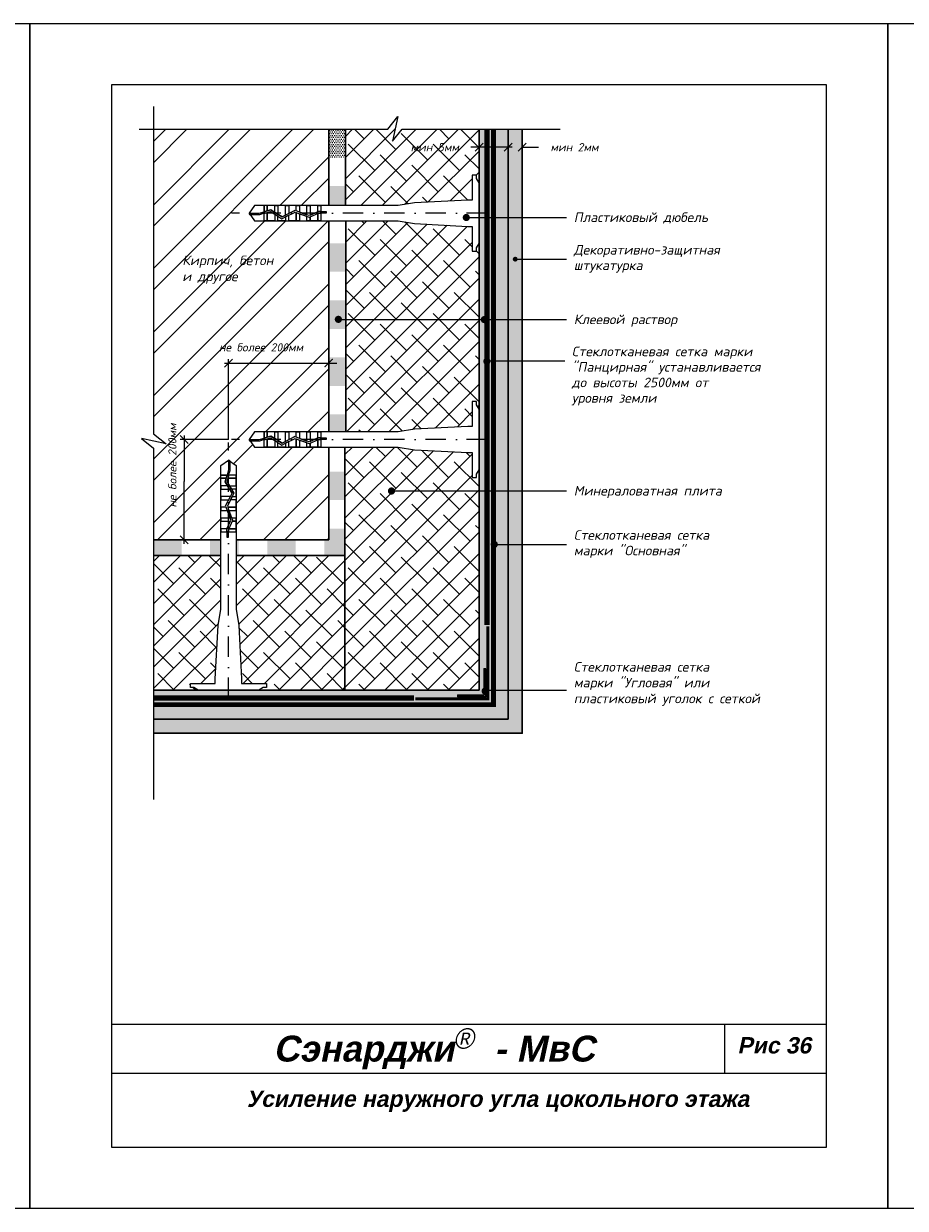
# Model space of a CAD drawing. Header units: inches. Extents: x 47 to 4151, y -1120 to 1902.
# Tile 69 of 93: x 1099 to 1315, y 610 to 900. Entities that reach past the tile are written whole.
import ezdxf

# ---------------------------------------------------------------- set-up
doc = ezdxf.new("R2010")
doc.units = ezdxf.units.IN
doc.header["$LTSCALE"] = 10
doc.header["$MEASUREMENT"] = 0
for name, pattern in [('DASHDOT', [1, 0.5, -0.25, 0, -0.25]), ('HIDDEN', [0.375, 0.25, -0.125]), ('HIDDENX2', [0.75, 0.5, -0.25])]:
    doc.linetypes.add(name, pattern=pattern)
doc.layers.add('dim', color=160, linetype='Continuous', lineweight=15)
doc.layers.add('Layer1', color=108, linetype='Continuous', lineweight=30)
for name, color, linetype in [('DUBEL', 142, 'Continuous'), ('hatch', 240, 'Continuous'), ('ndp', 242, 'Continuous'), ('ramka', 248, 'Continuous')]:
    doc.layers.add(name, color=color, linetype=linetype)
doc.layers.add('list', color=5, linetype='Continuous', plot=False)
doc.styles.add('ndp', font='ARIALBD.TTF', dxfattribs={"oblique": 12})
doc.styles.add('style2', font='romans.shx', dxfattribs={"oblique": 12})
doc.dimstyles.new('1', dxfattribs={"dimtxt": 2, "dimasz": 2, "dimexe": 1, "dimexo": 0.7, "dimgap": 2, "dimtad": 0, "dimtih": 1, "dimtoh": 1, "dimdec": 4, "dimzin": 0, "dimdsep": 46, "dimtxsty": 'style2', "dimblk": 'ARCHTICK', "dimcen": 1.5, "dimdle": 1, "dimadec": 0, "dimazin": 0, "dimtfac": 1, "dimtdec": 4, "dimtofl": 0, "dimtmove": 0, "dimatfit": 2, "dimldrblk": 'DOTSMALL', "dimfxl": 1, "dimtolj": 1, "dimtzin": 0, "dimarcsym": 0})
pattern_1 = [(0, (-2144.25176, 1562.577), (0.3125, 0.625), [0, -0.625])]
pattern_2 = [(45, (-836.971, -328.015), (-2.592209, 2.592209), []), (135, (-836.971, -328.015), (-7.776626, 2.592209), [9.164842, -5.498905])]

# ---------------------------------------------------------------- blocks, each defined once
blk = doc.blocks.new('_ArchTick')
at = {"layer": 'DUBEL', "color": 0, "const_width": 0.15}
blk.add_lwpolyline([(-0.5, -0.5), (0.5, 0.5)], dxfattribs=at)
blk = doc.blocks.new('*D4')
at = {"layer": 'Defpoints', "color": 0}
for p in [(1221.03, 870.14), (1217.58, 868.39), (1221.03, 868.27)]:
    blk.add_point(p, dxfattribs=at)
at = {"layer": 'dim', "color": 0, "lineweight": -2}
for p, q in [((1217.58, 870.14), (1215.58, 870.14)), ((1217.58, 869.09), (1217.58, 871.14)), ((1221.03, 868.97), (1221.03, 871.14)), ((1221.03, 870.14), (1225.03, 870.14))]:
    blk.add_line(p, q, dxfattribs=at)
at = {"layer": 'dim', "color": 0, "lineweight": -2, "xscale": 2, "yscale": 2, "zscale": 2}
blk.add_blockref('_ArchTick', (1217.58, 870.14), dxfattribs=at)
at = {"layer": 'dim', "color": 0, "lineweight": -2, "xscale": 2, "yscale": 2, "zscale": 2, "rotation": 180}
blk.add_blockref('_ArchTick', (1221.03, 870.14), dxfattribs=at)
at = {"layer": 'dim', "color": 0, "insert": (1233.85, 870.14), "char_height": 2, "attachment_point": 5, "style": 'style2'}
blk.add_mtext('\\A1;{\\fRomanS|b0|i0|c204|p2;мин 2мм}', dxfattribs=at)
blk = doc.blocks.new('_DotSmall')
at = {"layer": 'DUBEL', "color": 0, "const_width": 0.5}
blk.add_lwpolyline([(-0.0625, 0, 1), (0.0625, 0, 1)], format="xyb", close=True, dxfattribs=at)
blk = doc.blocks.new('*D5')
at = {"layer": 'Defpoints', "color": 0}
for p in [(1210.48, 870.14), (1210.48, 868.97), (1217.58, 868.39)]:
    blk.add_point(p, dxfattribs=at)
at = {"layer": 'dim', "color": 0, "lineweight": -2}
for p, q in [((1210.48, 870.14), (1208.48, 870.14)), ((1210.48, 869.67), (1210.48, 871.14)), ((1218.58, 870.14), (1210.48, 870.14)), ((1217.58, 869.09), (1217.58, 871.14))]:
    blk.add_line(p, q, dxfattribs=at)
at = {"layer": 'dim', "color": 0, "lineweight": -2, "xscale": 2, "yscale": 2, "zscale": 2, "rotation": 180}
blk.add_blockref('_ArchTick', (1210.48, 870.14), dxfattribs=at)
at = {"layer": 'dim', "color": 0, "lineweight": -2, "xscale": 2, "yscale": 2, "zscale": 2}
blk.add_blockref('_ArchTick', (1217.58, 870.14), dxfattribs=at)
at = {"layer": 'dim', "color": 0, "insert": (1199.66, 870.14), "char_height": 2, "attachment_point": 5, "style": 'style2'}
blk.add_mtext('\\A1;{\\fRomanS|b0|i0|c204|p2;мин 5мм}', dxfattribs=at)

msp = doc.modelspace()

# ---------------------------------------------------------------- hatches: boundary and pattern name
at = {"layer": 'hatch'}
h = msp.add_hatch(dxfattribs=at)
h.set_pattern_fill('ANSI38', color=1, scale=29.327494, style=0)
h.set_pattern_definition(pattern_2)
h.paths.add_polyline_path([(1210.478599, 846.530592), (1209.84889, 845.488421), (1209.84889, 844.646792), (1208.828026, 844.646792), (1208.828026, 850.755457), (1207.691933, 850.755457), (1194.635426, 851.436802), (1190.672778, 852.112358), (1177.845686, 852.112358), (1177.845686, 800.441214), (1190.672778, 800.441214), (1194.635426, 801.11677), (1207.691933, 801.798115), (1208.828026, 801.798115), (1208.828026, 807.90678), (1209.84889, 807.90678), (1209.84889, 807.06515), (1210.478599, 806.02298)])
h.paths.add_polyline_path([(1210.478599, 874.523737), (1191.627, 874.523737), (1189.255019, 871.637398), (1190.56718, 877.63841), (1188.112448, 874.523737), (1177.790407, 874.523737), (1177.790407, 855.838055), (1190.672778, 855.838055), (1194.635426, 856.513611), (1207.691933, 857.194956), (1208.828026, 857.194956), (1208.828026, 863.303621), (1209.84889, 863.303621), (1209.84889, 862.461992), (1210.478599, 861.419822)])
h.paths.add_polyline_path([(1193.339358, 871.646574), (1207.978599, 871.646574), (1207.978599, 868.628177), (1193.339358, 868.628177)], flags=24)
h = msp.add_hatch(dxfattribs=at)
h.set_pattern_fill('ANSI32', color=256, scale=29.327494, style=0)
h.set_pattern_definition([(45, (-2144.252, 1562.577), (-7.776626, 7.776626), []), (45, (-2139.067, 1562.577), (-7.776626, 7.776626), [])])
h.paths.add_polyline_path([(1149.132638, 817.280476), (1173.667582, 817.280476), (1173.667582, 818.280476), (1173.667582, 852.112358), (1171.761153, 852.112358), (1170.98193, 852.112358), (1168.354705, 852.112358), (1165.727479, 852.112358), (1163.879477, 852.112358), (1161.252251, 852.112358), (1157.845803, 852.112358), (1155.519052, 852.112358), (1154.176345, 853.975207), (1155.519052, 855.838055), (1157.845803, 855.838055), (1158.625026, 855.838055), (1161.252251, 855.838055), (1163.879477, 855.838055), (1166.506702, 855.838055), (1169.133928, 855.838055), (1171.761153, 855.838055), (1173.667582, 855.838055), (1173.667582, 874.523737), (1130.756467, 874.523737), (1130.756467, 799.999469), (1133.87114, 797.544736), (1127.870128, 798.856898), (1130.756467, 796.484916), (1130.756467, 774.043421), (1138.279386, 774.043421), (1138.279386, 788.320092), (1138.279386, 798.578365), (1149.132638, 798.578365)])
h.paths.add_polyline_path([(1173.667582, 817.280476), (1149.132638, 817.280476), (1149.132638, 798.578365), (1138.279386, 798.578365), (1138.279386, 788.320092), (1138.279386, 774.043421), (1141.813523, 774.043421), (1147.269789, 774.043421), (1147.269789, 775.949849), (1147.269789, 776.729072), (1147.269789, 778.577075), (1147.269789, 779.356298), (1147.269789, 781.2043), (1147.269789, 781.983523), (1147.269789, 783.831526), (1147.269789, 784.610749), (1147.269789, 786.458752), (1147.269789, 787.237975), (1147.269789, 789.085977), (1147.269789, 789.8652), (1147.269789, 792.191951), (1149.132638, 793.534657), (1149.528068, 793.249638), (1150.995486, 792.191951), (1150.995486, 789.8652), (1150.995486, 787.237975), (1150.995486, 786.458752), (1150.995486, 784.610749), (1150.995486, 783.831526), (1150.995486, 781.2043), (1150.995486, 779.356298), (1150.995486, 776.729072), (1150.995486, 775.949849), (1150.995486, 774.043421), (1173.667582, 774.043421), (1173.667582, 796.715517), (1171.761153, 796.715517), (1170.98193, 796.715517), (1168.354705, 796.715517), (1165.727479, 796.715517), (1163.879477, 796.715517), (1161.252251, 796.715517), (1157.845803, 796.715517), (1155.519052, 796.715517), (1154.176345, 798.578365), (1155.519052, 800.441214), (1157.845803, 800.441214), (1158.625026, 800.441214), (1161.252251, 800.441214), (1163.879477, 800.441214), (1166.506702, 800.441214), (1169.133928, 800.441214), (1171.761153, 800.441214), (1173.667582, 800.441214)], flags=16)
h.paths.add_polyline_path([(1137.397703, 836.091448), (1154.435581, 835.842098), (1155.183631, 839.361397), (1138.145754, 839.610748)], flags=24)
h.paths.add_polyline_path([(1137.160629, 839.853629), (1165.985366, 839.521163), (1166.982766, 844.213562), (1138.158029, 844.546028)], flags=24)
h.paths.add_polyline_path([(1143.533529, 822.654501), (1170.718105, 822.654501), (1170.718105, 819.636104), (1143.533529, 819.636104)], flags=24)
h.paths.add_polyline_path([(1133.9041, 778.63738), (1133.9041, 805.821956), (1136.922497, 805.821956), (1136.922497, 778.63738)], flags=24)
h = msp.add_hatch(dxfattribs=at)
h.set_pattern_fill('AR-CONC', color=256, scale=0.293275, style=0)
h.set_pattern_definition([(50, (-2144.2518, 1562.577), (2.1035444, -0.1840363), [0.2199562, -2.4195183]), (355, (-2144.2518, 1562.577), (-0.4069229, 2.205991), [0.175965, -1.9356146]), (100.4514, (-2144.0765, 1562.5616), (1.696623, 2.0219534), [0.186934, -2.0562741]), (46.1842, (-2144.2518, 1563.1635), (3.1299506, -0.4854258), [0.3299343, -3.6292774]), (96.6356, (-2143.991, 1563.123), (2.7411315, 2.8568436), [0.280401, -3.0844107]), (351.1842, (-2144.2518, 1563.1635), (2.7411293, 2.8568457), [0.2639474, -2.903422]), (21, (-2143.9585, 1563.0169), (1.7505788, -1.1807803), [0.2199562, -2.4195183]), (326, (-2143.9585, 1563.0169), (0.7135829, 2.1266834), [0.175965, -1.9356146]), (71.4514, (-2143.8126, 1562.9185), (2.4641624, 0.9459011), [0.186934, -2.0562741]), (37.5, (-2144.25176, 1562.577), (0.03566181, 0.97629425), [0, -1.9121526, 0, -1.9649421, 0, -1.9429465]), (7.5, (-2144.2518, 1562.577), (0.77151703, 1.1567107), [0, -1.12031027, 0, -1.86816137, 0, -0.74051922]), (327.5, (-2144.90576, 1562.577), (1.56556743, -0.06614779), [0, -0.73318735, 0, -2.28754454, 0, -3.03539563]), (317.5, (-2145.199, 1562.577), (1.7103389, 0.29358283), [0, -0.95314356, 0, -1.5191642, 0, -2.1555708])])
h.paths.add_polyline_path([(1221.032655, 730.133803), (1221.032655, 773.694004), (1221.032655, 874.523737), (1217.5772, 874.523737), (1217.5772, 730.133803), (1130.756467, 730.133803), (1130.756467, 726.678348), (1221.032655, 726.678348)])
h = msp.add_hatch(dxfattribs=at)
h.set_pattern_fill('DOTS', color=256, scale=10, style=0)
h.set_pattern_definition(pattern_1)
h.paths.add_polyline_path([(1217.5772, 874.523737), (1214.0279, 874.523737), (1214.0279, 733.683103), (1130.756467, 733.683103), (1130.756467, 730.133803), (1217.5772, 730.133803)])
at = {"layer": 'hatch', "linetype": 'HIDDEN'}
h = msp.add_hatch(dxfattribs=at)
h.set_pattern_fill('DOTS', color=256, scale=10, style=0)
h.set_pattern_definition(pattern_1)
h.paths.add_polyline_path([(1130.756467, 737.232403), (1130.756467, 733.683103), (1214.0279, 733.683103), (1214.0279, 874.523737), (1210.478599, 874.523737), (1210.478599, 764.387032), (1210.478599, 737.232403), (1180.766182, 737.232403)])
h.paths.add_polyline_path([(1205.271422, 735.601167), (1205.271422, 736.008976), (1211.702027, 736.008976), (1211.702027, 736.629813, -0.4860106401), (1211.702027, 737.321613), (1211.702027, 742.43958), (1212.109836, 742.43958), (1212.109836, 737.394073, -0.7264193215), (1212.109836, 736.557353), (1212.109836, 735.601167)], flags=16)
at = {"layer": 'hatch'}
h = msp.add_hatch(dxfattribs=at)
h.set_pattern_fill('DOTS', color=256, scale=7, style=0)
h.set_pattern_definition([(0, (-2382.6788, 1562.51637), (0.21875, 0.4375), [0, -0.4375])])
h.paths.add_polyline_path([(1177.88253, 874.463132), (1173.882231, 874.463132), (1173.882231, 867.476243), (1177.88253, 867.476243)])
h = msp.add_hatch(dxfattribs=at)
h.set_pattern_fill('DOTS', color=256, scale=7, style=0)
h.set_pattern_definition([(0, (-2382.80257, 1562.62657), (0.21875, 0.4375), [0, -0.4375])])
h.paths.add_polyline_path([(1177.758768, 776.756878), (1173.758469, 776.756878), (1173.758469, 774.09301), (1172.586494, 774.09301), (1172.586494, 770.092711), (1177.758768, 770.092711)])
h.paths.add_polyline_path([(1177.758768, 790.730657), (1173.758469, 790.730657), (1173.758469, 783.743767), (1177.758768, 783.743767)])
h.paths.add_polyline_path([(1177.758768, 804.704435), (1173.758469, 804.704435), (1173.758469, 800.490803), (1177.758768, 800.490803)])
h.paths.add_polyline_path([(1177.758768, 818.678213), (1173.758469, 818.678213), (1173.758469, 811.691324), (1177.758768, 811.691324)])
h.paths.add_polyline_path([(1177.758768, 832.651991), (1173.758469, 832.651991), (1173.758469, 825.665102), (1177.758768, 825.665102)])
h.paths.add_polyline_path([(1177.758768, 846.625769), (1173.758469, 846.625769), (1173.758469, 839.63888), (1177.758768, 839.63888)])
h.paths.add_polyline_path([(1177.758768, 860.599548), (1173.758469, 860.599548), (1173.758469, 855.887644), (1177.758768, 855.887644)])
h.paths.add_polyline_path([(1165.599605, 774.09301), (1158.612716, 774.09301), (1158.612716, 770.092711), (1165.599605, 770.092711)])
h.paths.add_polyline_path([(1147.360677, 774.09301), (1144.638938, 774.09301), (1144.638938, 770.092711), (1147.360677, 770.092711)])
h.paths.add_polyline_path([(1137.652049, 774.09301), (1137.370274, 774.09301), (1130.847354, 774.09301), (1130.847354, 770.092711), (1137.652049, 770.092711)])
h.paths.add_polyline_path([(1151.625827, 774.09301), (1151.086373, 774.09301), (1151.086373, 770.092711), (1151.625827, 770.092711)])
h = msp.add_hatch(dxfattribs=at)
h.set_pattern_fill('ANSI38', color=1, scale=29.327494, style=0)
h.set_pattern_definition(pattern_2)
h.paths.add_polyline_path([(1210.478599, 764.387032), (1210.478599, 785.976053), (1189.495823, 785.976053, -1), (1188.615998, 785.976053, -1), (1189.495823, 785.976053), (1210.478599, 785.976053), (1210.478599, 791.13375), (1209.84889, 790.09158), (1209.84889, 789.249951), (1208.828026, 789.249951), (1208.828026, 795.358615), (1207.691933, 795.358615), (1194.635426, 796.039961), (1190.672778, 796.715517), (1177.662196, 796.715517), (1177.662196, 737.232403), (1183.323971, 737.232403), (1210.478599, 737.232403)])
h = msp.add_hatch(dxfattribs=at)
h.set_pattern_fill('ANSI38', color=1, scale=29.327494, style=0)
h.set_pattern_definition(pattern_2)
h.paths.add_polyline_path([(1146.594233, 753.075577), (1147.269789, 757.038225), (1147.269789, 770.210548), (1130.756467, 770.210548), (1130.756467, 737.232403), (1141.688023, 737.232403), (1140.645852, 737.862113), (1139.804223, 737.862113), (1139.804223, 738.882977), (1145.912888, 738.882977), (1145.912888, 740.01907)])
h = msp.add_hatch(dxfattribs=at)
h.set_pattern_fill('ANSI38', color=1, scale=29.327494, style=0)
h.set_pattern_definition(pattern_2)
h.paths.add_polyline_path([(1177.662196, 770.208661), (1150.995486, 770.208661), (1150.995486, 757.038225), (1151.671042, 753.075577), (1152.352387, 740.01907), (1152.352387, 738.882977), (1158.461052, 738.882977), (1158.461052, 737.862113), (1157.619423, 737.862113), (1156.577252, 737.232403), (1177.662196, 737.232403)])
h = msp.add_hatch(color=256, dxfattribs=at)
h.paths.add_polyline_path([(1212.109836, 736.557353, -0.2501102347), (1211.702027, 736.629813), (1211.702027, 736.008976), (1205.271422, 736.008976), (1205.271422, 735.601167), (1212.109836, 735.601167)])
h.paths.add_polyline_path([(1212.109836, 737.204545), (1211.702027, 737.204545), (1211.702027, 736.629813, 0.2501102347), (1212.109836, 736.557353)])
h.paths.add_polyline_path([(1212.109836, 742.43958), (1211.702027, 742.43958), (1211.702027, 737.321613, -0.2501102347), (1212.109836, 737.394073)])

# ---------------------------------------------------------------- linework, layer by layer
at = {"layer": 'dim'}
for p, q in [((1149.132638, 798.547205), (1149.132638, 818.280476)), ((1173.667582, 815.562795), (1173.667582, 818.280476)), ((1148.132638, 817.280476), (1173.667582, 817.280476)), ((1173.667582, 817.280476), (1175.667582, 817.280476)), ((1149.163797, 798.578365), (1137.279386, 798.578365)), ((1138.279386, 799.578365), (1138.279386, 788.320092)), ((1138.279386, 773.043421), (1138.279386, 788.320092)), ((1141.813523, 774.043421), (1137.279386, 774.043421))]:
    msp.add_line(p, q, dxfattribs=at)
at = {"layer": 'DUBEL', "linetype": 'DASHDOT'}
for p, q in [((1212.431397, 853.975207), (1149.863797, 853.975207)), ((1149.132638, 735.279606), (1149.132638, 797.847205)), ((1212.431397, 798.578365), (1149.863797, 798.578365))]:
    msp.add_line(p, q, dxfattribs=at)
at = {"layer": 'DUBEL', "linetype": 'HIDDEN', "const_width": 1.1731}
msp.add_lwpolyline([(1130.756467, 733.683103), (1130.756467, 733.683103), (1214.0279, 733.683103), (1214.0279, 874.523737)], dxfattribs=at)
at = {"layer": 'DUBEL'}
for points in [[(1207.691933, 850.755457), (1208.828026, 850.755457), (1208.828026, 844.646792), (1209.84889, 844.646792), (1209.84889, 845.488421), (1210.478599, 846.530592), (1210.478599, 861.419822), (1209.84889, 862.461992), (1209.84889, 863.303621), (1208.828026, 863.303621), (1208.828026, 857.194956), (1207.691933, 857.194956), (1194.635426, 856.513611), (1190.672778, 855.838055), (1171.761153, 855.838055), (1171.761153, 854.390087), (1173.051555, 854.390087), (1173.051555, 853.994656), (1171.761153, 853.994656), (1171.761153, 854.390087), (1171.761153, 852.112358), (1170.98193, 852.112358), (1170.98193, 853.915507), (1171.158526, 853.994656), (1171.761153, 853.975207), (1171.761153, 854.390087), (1171.073964, 854.390087), (1170.98193, 854.348838), (1170.98193, 855.838055), (1171.761153, 855.838055), (1169.133928, 855.838055), (1169.133928, 853.520572), (1170.98193, 854.348838), (1168.870383, 853.402452), (1168.354705, 853.591516), (1168.354705, 855.838055), (1169.133928, 855.838055), (1166.506702, 855.838055), (1166.506702, 854.269052), (1168.354705, 853.591516), (1165.727479, 854.55474), (1165.727479, 855.838055), (1166.506702, 855.838055), (1163.879477, 855.838055), (1163.879477, 853.975207), (1165.402787, 854.673783), (1163.100254, 853.507625), (1163.100254, 855.838055), (1163.879477, 855.838055), (1161.252251, 855.838055), (1161.252251, 853.975207), (1161.252251, 853.703283), (1162.257096, 853.080593), (1163.100254, 853.507625), (1162.257096, 853.080593), (1160.473028, 854.186158), (1160.473028, 855.838055), (1161.252251, 855.838055), (1158.625026, 855.838055), (1158.625026, 854.550978), (1159.477684, 854.80296), (1160.473028, 854.186158), (1159.477684, 854.80296), (1158.625026, 854.550978), (1158.625026, 855.838055), (1157.845803, 855.838055), (1157.845803, 854.320698), (1158.625026, 854.550978), (1157.845803, 854.320698), (1157.845803, 855.838055), (1155.519052, 855.838055), (1154.176345, 853.975207), (1156.676728, 853.975207), (1157.845803, 854.320698), (1157.845803, 853.975207), (1156.733935, 853.579776), (1154.461364, 853.579776), (1154.176345, 853.975207), (1155.519052, 852.112358), (1157.845803, 852.112358), (1157.845803, 853.908361), (1158.625026, 854.138641), (1158.625026, 852.112358), (1158.625026, 853.975207), (1158.625026, 854.138641), (1159.419923, 854.373554), (1160.473028, 853.720957), (1160.473028, 852.112358), (1157.845803, 852.112358), (1161.252251, 852.112358), (1161.252251, 853.238082), (1160.473028, 853.720957), (1162.237608, 852.627468), (1163.100254, 853.06437), (1163.100254, 852.112358), (1161.252251, 852.112358), (1163.879477, 852.112358), (1163.879477, 853.459021), (1163.100254, 853.06437), (1165.428082, 854.243339), (1166.506702, 853.847883), (1166.506702, 852.112358), (1163.879477, 852.112358), (1165.727479, 852.112358), (1165.727479, 853.975207), (1165.727479, 854.13357), (1165.727479, 852.112358), (1168.354705, 852.112358), (1168.354705, 853.170346), (1166.506702, 853.847883), (1168.885308, 852.975811), (1169.133928, 853.087241), (1169.133928, 852.112358), (1169.133928, 853.087241), (1170.98193, 853.915507), (1170.98193, 852.112358), (1168.354705, 852.112358), (1171.761153, 852.112358), (1190.672778, 852.112358), (1194.635426, 851.436802), (1207.691933, 850.755457)], [(1207.691933, 795.358615), (1208.828026, 795.358615), (1208.828026, 789.249951), (1209.84889, 789.249951), (1209.84889, 790.09158), (1210.478599, 791.13375), (1210.478599, 806.02298), (1209.84889, 807.06515), (1209.84889, 807.90678), (1208.828026, 807.90678), (1208.828026, 801.798115), (1207.691933, 801.798115), (1194.635426, 801.11677), (1190.672778, 800.441214), (1171.761153, 800.441214), (1171.761153, 798.993246), (1173.051555, 798.993246), (1173.051555, 798.597815), (1171.761153, 798.597815), (1171.761153, 798.993246), (1171.761153, 796.715517), (1170.98193, 796.715517), (1170.98193, 798.518665), (1171.158526, 798.597815), (1171.761153, 798.578365), (1171.761153, 798.993246), (1171.073964, 798.993246), (1170.98193, 798.951997), (1170.98193, 800.441214), (1171.761153, 800.441214), (1169.133928, 800.441214), (1169.133928, 798.123731), (1170.98193, 798.951997), (1168.870383, 798.005611), (1168.354705, 798.194675), (1168.354705, 800.441214), (1169.133928, 800.441214), (1166.506702, 800.441214), (1166.506702, 798.872211), (1168.354705, 798.194675), (1165.727479, 799.157899), (1165.727479, 800.441214), (1166.506702, 800.441214), (1163.879477, 800.441214), (1163.879477, 798.578365), (1165.402787, 799.276941), (1163.100254, 798.110784), (1163.100254, 800.441214), (1163.879477, 800.441214), (1161.252251, 800.441214), (1161.252251, 798.578365), (1161.252251, 798.306441), (1162.257096, 797.683752), (1163.100254, 798.110784), (1162.257096, 797.683752), (1160.473028, 798.789316), (1160.473028, 800.441214), (1161.252251, 800.441214), (1158.625026, 800.441214), (1158.625026, 799.154137), (1159.477684, 799.406119), (1160.473028, 798.789316), (1159.477684, 799.406119), (1158.625026, 799.154137), (1158.625026, 800.441214), (1157.845803, 800.441214), (1157.845803, 798.923857), (1158.625026, 799.154137), (1157.845803, 798.923857), (1157.845803, 800.441214), (1155.519052, 800.441214), (1154.176345, 798.578365), (1156.676728, 798.578365), (1157.845803, 798.923857), (1157.845803, 798.578365), (1156.733935, 798.182935), (1154.461364, 798.182935), (1154.176345, 798.578365), (1155.519052, 796.715517), (1157.845803, 796.715517), (1157.845803, 798.51152), (1158.625026, 798.7418), (1158.625026, 796.715517), (1158.625026, 798.578365), (1158.625026, 798.7418), (1159.419923, 798.976712), (1160.473028, 798.324116), (1160.473028, 796.715517), (1157.845803, 796.715517), (1161.252251, 796.715517), (1161.252251, 797.841241), (1160.473028, 798.324116), (1162.237608, 797.230627), (1163.100254, 797.667529), (1163.100254, 796.715517), (1161.252251, 796.715517), (1163.879477, 796.715517), (1163.879477, 798.06218), (1163.100254, 797.667529), (1165.428082, 798.846498), (1166.506702, 798.451041), (1166.506702, 796.715517), (1163.879477, 796.715517), (1165.727479, 796.715517), (1165.727479, 798.578365), (1165.727479, 798.736729), (1165.727479, 796.715517), (1168.354705, 796.715517), (1168.354705, 797.773505), (1166.506702, 798.451041), (1168.885308, 797.578969), (1169.133928, 797.690399), (1169.133928, 796.715517), (1169.133928, 797.690399), (1170.98193, 798.518665), (1170.98193, 796.715517), (1168.354705, 796.715517), (1171.761153, 796.715517), (1190.672778, 796.715517), (1194.635426, 796.039961), (1207.691933, 795.358615)], [(1152.352387, 740.01907), (1152.352387, 738.882977), (1158.461052, 738.882977), (1158.461052, 737.862113), (1157.619423, 737.862113), (1156.577252, 737.232403), (1141.688023, 737.232403), (1140.645852, 737.862113), (1139.804223, 737.862113), (1139.804223, 738.882977), (1145.912888, 738.882977), (1145.912888, 740.01907), (1146.594233, 753.075577), (1147.269789, 757.038225), (1147.269789, 775.949849), (1148.717757, 775.949849), (1148.717757, 774.659448), (1149.113188, 774.659448), (1149.113188, 775.949849), (1148.717757, 775.949849), (1150.995486, 775.949849), (1150.995486, 776.729072), (1149.192337, 776.729072), (1149.113188, 776.552477), (1149.132638, 775.949849), (1148.717757, 775.949849), (1148.717757, 776.637039), (1148.759006, 776.729072), (1147.269789, 776.729072), (1147.269789, 775.949849), (1147.269789, 778.577075), (1149.587272, 778.577075), (1148.759006, 776.729072), (1149.705392, 778.84062), (1149.516328, 779.356298), (1147.269789, 779.356298), (1147.269789, 778.577075), (1147.269789, 781.2043), (1148.838792, 781.2043), (1149.516328, 779.356298), (1148.553104, 781.983523), (1147.269789, 781.983523), (1147.269789, 781.2043), (1147.269789, 783.831526), (1149.132638, 783.831526), (1148.434061, 782.308216), (1149.600219, 784.610749), (1147.269789, 784.610749), (1147.269789, 783.831526), (1147.269789, 786.458752), (1149.132638, 786.458752), (1149.404561, 786.458752), (1150.027251, 785.453907), (1149.600219, 784.610749), (1150.027251, 785.453907), (1148.921686, 787.237975), (1147.269789, 787.237975), (1147.269789, 786.458752), (1147.269789, 789.085977), (1148.556866, 789.085977), (1148.304884, 788.233318), (1148.921686, 787.237975), (1148.304884, 788.233318), (1148.556866, 789.085977), (1147.269789, 789.085977), (1147.269789, 789.8652), (1148.787146, 789.8652), (1148.556866, 789.085977), (1148.787146, 789.8652), (1147.269789, 789.8652), (1147.269789, 792.191951), (1149.132638, 793.534657), (1149.132638, 791.034275), (1148.787146, 789.8652), (1149.132638, 789.8652), (1149.528068, 790.977068), (1149.528068, 793.249638), (1149.132638, 793.534657), (1150.995486, 792.191951), (1150.995486, 789.8652), (1149.199483, 789.8652), (1148.969203, 789.085977), (1150.995486, 789.085977), (1149.132638, 789.085977), (1148.969203, 789.085977), (1148.734291, 788.29108), (1149.386887, 787.237975), (1150.995486, 787.237975), (1150.995486, 789.8652), (1150.995486, 786.458752), (1149.869762, 786.458752), (1149.386887, 787.237975), (1150.480376, 785.473395), (1150.043474, 784.610749), (1150.995486, 784.610749), (1150.995486, 786.458752), (1150.995486, 783.831526), (1149.648823, 783.831526), (1150.043474, 784.610749), (1148.864505, 782.282921), (1149.259962, 781.2043), (1150.995486, 781.2043), (1150.995486, 783.831526), (1150.995486, 781.983523), (1149.132638, 781.983523), (1148.974274, 781.983523), (1150.995486, 781.983523), (1150.995486, 779.356298), (1149.937498, 779.356298), (1149.259962, 781.2043), (1150.132034, 778.825695), (1150.020603, 778.577075), (1150.995486, 778.577075), (1150.020603, 778.577075), (1149.192337, 776.729072), (1150.995486, 776.729072), (1150.995486, 779.356298), (1150.995486, 775.949849), (1150.995486, 757.038225), (1151.671042, 753.075577), (1152.352387, 740.01907)]]:
    msp.add_lwpolyline(points, close=True, dxfattribs=at)
at = {"layer": 'hatch'}
for points in [[(1130.756467, 880.074156), (1130.756467, 799.999469), (1133.87114, 797.544736), (1127.870128, 798.856898), (1130.756467, 796.484916), (1130.756467, 710.45514)], [(1127.285203, 874.523737), (1188.112448, 874.523737), (1190.56718, 877.63841), (1189.255019, 871.637398), (1191.627, 874.523737), (1230.298636, 874.523737)]]:
    msp.add_lwpolyline(points, dxfattribs=at)
at = {"layer": 'hatch', "linetype": 'HIDDENX2', "const_width": 1.3}
msp.add_lwpolyline([(1212.405515, 753.155899), (1212.405515, 874.523737)], dxfattribs=at)
at = {"layer": 'Layer1'}
for p, q in [((1173.667582, 874.523737), (1173.667582, 855.838055)), ((1177.790407, 874.568366), (1177.790407, 855.882684)), ((1210.478599, 764.387032), (1210.478599, 874.523737)), ((1173.667582, 852.112358), (1173.667582, 800.441214)), ((1177.845686, 852.145935), (1177.845686, 800.47479)), ((1173.667582, 796.715517), (1173.667582, 774.043421)), ((1177.662196, 796.715653), (1177.662196, 737.177103)), ((1130.756467, 774.043421), (1147.269789, 774.043421)), ((1150.995486, 774.043421), (1173.667582, 774.043421)), ((1130.797274, 770.210548), (1147.310597, 770.210548)), ((1150.989807, 770.208661), (1177.662202, 770.208661)), ((1183.323971, 737.232403), (1130.756467, 737.232403))]:
    msp.add_line(p, q, dxfattribs=at)
for points in [[(1130.756467, 730.133803), (1217.5772, 730.133803), (1217.5772, 874.523737)], [(1221.032655, 730.133803), (1221.032655, 730.133803), (1221.032655, 874.523737)], [(1221.032655, 730.133803), (1221.032655, 730.133803), (1221.032655, 773.694004)], [(1180.766182, 737.232403), (1180.766182, 737.232403), (1180.766182, 737.232403), (1210.478599, 737.232403), (1210.478599, 764.387032)], [(1221.032655, 730.133803), (1221.032655, 726.678348), (1130.756467, 726.678348)]]:
    msp.add_lwpolyline(points, dxfattribs=at)
at = {"layer": 'Layer1', "linetype": 'HIDDEN'}
msp.add_lwpolyline([(1212.61374, 752.823052, 0.75, 0.75, 0), (1212.61374, 735.097263, 0.75, 0.75, 0), (1194.88795, 735.097263, 0.75, 0.75, 0)], format="xyseb", dxfattribs=at)
at = {"layer": 'Layer1'}
msp.add_lwpolyline([(1212.109836, 742.43958), (1211.702027, 742.43958), (1211.702027, 736.008976), (1205.271422, 736.008976), (1205.271422, 735.601167), (1212.109836, 735.601167)], close=True, dxfattribs=at)
at = {"layer": 'Layer1', "const_width": 0.879825}
msp.add_lwpolyline([(1211.533915, 736.975713, 1), (1212.41374, 736.975713, 1)], format="xyb", close=True, dxfattribs=at)
at = {"layer": 'Layer1', "linetype": 'HIDDENX2', "const_width": 1.3}
msp.add_lwpolyline([(1194.555104, 735.305487), (1130.756467, 735.305487)], dxfattribs=at)
at = {"layer": 'list'}
for points in [[(890.523751, 610.370459), (1100.523751, 610.370459), (1100.523751, 900.370459), (890.523751, 900.370459)], [(1100.523751, 610.370459), (1310.523751, 610.370459), (1310.523751, 900.370459), (1100.523751, 900.370459)], [(1310.523751, 610.370459), (1520.523751, 610.370459), (1520.523751, 900.370459), (1310.523751, 900.370459)]]:
    msp.add_lwpolyline(points, close=True, dxfattribs=at)
at = {"layer": 'ndp'}
for p, q in [((1207.354356, 852.930666), (1231.918364, 852.930666)), ((1219.324022, 842.726039), (1231.918364, 842.726039)), ((1176.013747, 827.93011), (1231.918364, 827.93011)), ((1212.24678, 817.827455), (1231.437691, 817.827455)), ((1189.040685, 785.976053), (1231.918364, 785.976053)), ((1214.200132, 772.903445), (1231.918364, 772.903445)), ((1211.344345, 737.204545), (1231.918364, 737.204545))]:
    msp.add_line(p, q, dxfattribs=at)
for points, const_width in [([(1206.914444, 852.930666, 1), (1207.794268, 852.930666, 1)], 0.879825), ([(1219.030747, 842.726039, 1), (1219.617297, 842.726039, 1)], 0.58655), ([(1175.599126, 827.99455, 1), (1176.478951, 827.99455, 1)], 0.879825), ([(1211.331207, 827.93011, 1), (1212.211032, 827.93011, 1)], 0.879825), ([(1211.960233, 817.716458, 1), (1212.840058, 817.716458, 1)], 0.879825), ([(1188.615998, 785.976053, 1), (1189.495823, 785.976053, 1)], 0.879825), ([(1213.76022, 772.903445, 1), (1214.640044, 772.903445, 1)], 0.879825)]:
    msp.add_lwpolyline(points, format="xyb", close=True, dxfattribs=dict(at, const_width=const_width))
at = {"layer": 'ramka'}
for p, q in [((1295.523751, 655.370459), (1120.523751, 655.370459)), ((1270.523751, 655.370459), (1270.523751, 643.370459)), ((1295.523751, 643.370459), (1120.523751, 643.370459))]:
    msp.add_line(p, q, dxfattribs=at)
msp.add_lwpolyline([(1120.523751, 625.370459), (1295.523751, 625.370459), (1295.523751, 885.370459), (1120.523751, 885.370459)], close=True, dxfattribs=at)

# ---------------------------------------------------------------- block references
at = {"layer": 'dim', "xscale": 2, "yscale": 2, "zscale": 2}
for p, rotation in [((1149.132638, 817.280476), 180), ((1138.279386, 798.578365), 90), ((1138.279386, 774.043421), 270)]:
    msp.add_blockref('_ArchTick', p, dxfattribs=dict(at, rotation=rotation))
msp.add_blockref('_ArchTick', (1173.667582, 817.280476), dxfattribs=at)

# ---------------------------------------------------------------- texts
at = {"layer": 'dim', "insert": (1157.125817, 821.145303), "char_height": 2, "attachment_point": 5, "style": 'style2'}
msp.add_mtext('\\A1;{\\fRomanS|b0|i0|c204|p2;не более 200мм}', dxfattribs=at)
at = {"layer": 'dim', "insert": (1135.413299, 792.229668), "char_height": 2, "attachment_point": 5, "rotation": 90, "style": 'style2'}
msp.add_mtext('\\A1;{\\fRomanS|b0|i0|c204|p2;не более 200мм}', dxfattribs=at)
at = {"layer": 'ndp', "oblique": 12}
for s, height, style, p in [('Пластиковый дюбель', 2.34619952, 'style2', (1233.671197, 851.81765)), ('Декоративно-защитная', 2.34619952, 'style2', (1233.671197, 843.850044)), ('Кирпич, бетон', 2.34619952, 'style2', (1137.828267, 841.251529)), ('штукатурка', 2.3461995, 'style2', (1233.671197, 840.051435)), ('и другое', 2.3461995, 'style2', (1137.828267, 837.33539)), ('Клеевой раствор', 2.34619952, 'style2', (1233.671197, 826.817094)), ('Стеклотканевая сетка марки', 2.34619952, 'style2', (1233.190524, 818.9696)), ('"Панцирная" устанавливается', 2.34619952, 'style2', (1233.190524, 815.170991)), ('до высоты 2500мм от ', 2.34619952, 'style2', (1233.190524, 811.372382)), ('уровня земли', 2.34619952, 'style2', (1233.190524, 807.573774)), ('Минераловатная плита', 2.34619952, 'style2', (1233.671197, 784.863037)), ('Стеклотканевая сетка', 2.34619952, 'style2', (1233.671197, 774.02745)), ('марки "Основная"', 2.34619952, 'style2', (1233.671197, 770.228841)), ('Стеклотканевая сетка', 2.34619952, 'style2', (1233.671197, 741.753594)), ('марки "Угловая" или', 2.34619952, 'style2', (1233.671197, 737.884742)), ('пластиковый уголок с сеткой', 2.34619952, 'style2', (1233.671197, 734.01589)), ('Сэнарджи    - МвС', 6.33260053, 'ndp', (1160.10042, 646.294796)), ('Рис 36', 4, 'ndp', (1273.727131, 648.27251)), ('Усиление наружного угла цокольного этажа', 4, 'ndp', (1153.626793, 635.184809))]:
    msp.add_text(s, height=height, dxfattribs=dict(at, style=style)).set_placement(p)
at = {"layer": 'ndp', "insert": (1204.163223, 654.433881), "char_height": 5, "attachment_point": 1, "style": 'style2'}
msp.add_mtext('{\\fCentury Gothic|b0|i0|c204|p32;®}', dxfattribs=at)

# ---------------------------------------------------------------- dimensions: what is measured, and where the dimension line sits
at = {"layer": 'dim'}
for base, p2, text, picture, middle in [((1210.478599, 870.137375), (1210.478599, 868.968677), '{\\fRomanS|b0|i0|c204|p2;мин 5мм}', '*D5', (1199.658979, 870.137375)), ((1221.032655, 870.137375), (1221.032655, 868.268473), '{\\fRomanS|b0|i0|c204|p2;мин 2мм}', '*D4', (1233.852276, 870.137375))]:
    dim = msp.add_linear_dim(base=base, p1=(1217.5772, 868.38528), p2=p2, text=text, dimstyle='1', dxfattribs=at)
    dim.commit()
    dim.dimension.update_dxf_attribs({"geometry": picture, "text_midpoint": middle})

doc.saveas('drawing.dxf')
